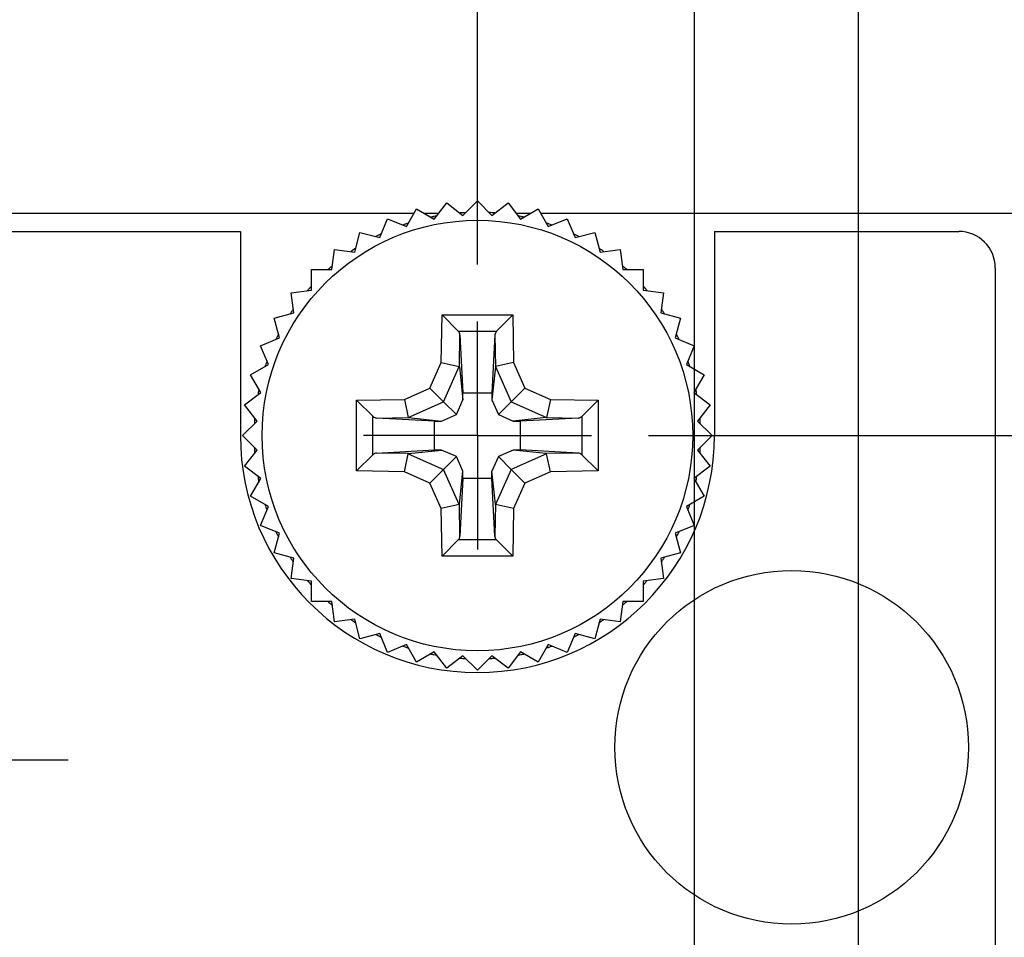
# Model space of a CAD drawing. Header units: inches. Extents: x 0 to 34, y 0 to 22.
# Tile 27 of 43: x 6.3 to 7.4, y 16.1 to 17.1. Entities that reach past the tile are written whole.
import ezdxf

# ---------------------------------------------------------------- set-up
doc = ezdxf.new("R2010")
doc.units = ezdxf.units.IN
doc.header["$LTSCALE"] = 1.87
doc.header["$MEASUREMENT"] = 0
doc.linetypes.add('CENTER', pattern=[0.6, 0.375, -0.075, 0.075, -0.075])
doc.layers.get('0').update_dxf_attribs({"linetype": 'CONTINUOUS'})
for name, color, linetype in [('02___PRT_ALL_AXES', 7, 'CONTINUOUS'), ('DEFAULT_1', 7, 'CENTER'), ('DIMENSIONS', 7, 'CONTINUOUS')]:
    doc.layers.add(name, color=color, linetype=linetype)
doc.styles.get("Standard").update_dxf_attribs({"font": 'txt', "width": 0.8})
doc.dimstyles.new('DIMSTYLE_1', dxfattribs={"dimtxt": 0.125, "dimasz": 0.18, "dimexe": 0.125, "dimexo": 0.0625, "dimgap": 0.09, "dimtad": 0, "dimtih": 1, "dimtoh": 1, "dimlfac": 0.5, "dimzin": 4, "dimdsep": 46, "dimtxsty": 'STANDARD', "dimblk": '_FILLED', "dimblk1": '_FILLED', "dimblk2": '_FILLED', "dimcen": 0.09, "dimadec": 0, "dimazin": 0, "dimtp": 0.001, "dimtm": 0.001, "dimtfac": 1, "dimtofl": 0, "dimtmove": 0, "dimatfit": 3, "dimldrblk": '_FILLED', "dimfxl": 1, "dimtolj": 1, "dimtzin": 4, "dimarcsym": 0})

# ---------------------------------------------------------------- blocks, each defined once
blk = doc.blocks.new('*D5')
at = {"layer": 'DIMENSIONS', "color": 2, "linetype": 'CONTINUOUS'}
blk.add_line((7.0206, 16.6398), (8.1086, 16.6398), dxfattribs=at)
at = {"layer": 'DIMENSIONS', "color": 2, "linetype": 'CONTINUOUS', "insert": (8.1711, 16.7023), "char_height": 0.125, "width": 1.225, "attachment_point": 1, "line_spacing_factor": 0.9}
blk.add_mtext('4.82{\\Ftxt.shx;\\W1.000000;\\H0.125000; }[122.4]', dxfattribs=at)
blk = doc.blocks.new('_FILLED')
at = {"color": 0, "linetype": 'BYBLOCK'}
blk.add_solid([(0, 0), (-1, 0.1736), (-1, -0.1736)], dxfattribs=at)
blk = doc.blocks.new('*D22')
at = {"layer": 'DIMENSIONS', "color": 2, "linetype": 'CONTINUOUS'}
blk.add_line((6.0951, 16.9133), (6.0951, 17.5713), dxfattribs=at)
at = {"layer": 'DIMENSIONS', "color": 2, "linetype": 'CONTINUOUS', "insert": (6.0326, 17.6338), "char_height": 0.125, "width": 0.925, "attachment_point": 1, "rotation": 90, "line_spacing_factor": 0.9}
blk.add_mtext('.17{\\Ftxt.shx;\\W1.000000;\\H0.125000; }[4.3]', dxfattribs=at)
blk = doc.blocks.new('*D23')
at = {"layer": 'DIMENSIONS', "color": 2, "linetype": 'CONTINUOUS'}
for p, q in [((6.2879, 17.2686), (6.2879, 17.5713)), ((6.1291, 17.1602), (6.2879, 17.2686)), ((6.1291, 16.6013), (6.1291, 17.1602))]:
    blk.add_line(p, q, dxfattribs=at)
at = {"layer": 'DIMENSIONS', "color": 2, "linetype": 'CONTINUOUS', "insert": (6.2254, 17.6338), "char_height": 0.125, "width": 0.925, "attachment_point": 1, "rotation": 90, "line_spacing_factor": 0.9}
blk.add_mtext('.15{\\Ftxt.shx;\\W1.000000;\\H0.125000; }[3.9]', dxfattribs=at)
blk = doc.blocks.new('*D24')
at = {"layer": 'DIMENSIONS', "color": 2, "linetype": 'CONTINUOUS'}
blk.add_line((6.8331, 16.8273), (6.8331, 17.5713), dxfattribs=at)
at = {"layer": 'DIMENSIONS', "color": 2, "linetype": 'CONTINUOUS', "insert": (6.7706, 17.6338), "char_height": 0.125, "width": 0.925, "attachment_point": 1, "rotation": 90, "line_spacing_factor": 0.9}
blk.add_mtext('.20{\\Ftxt.shx;\\W1.000000;\\H0.125000; }[5.1]', dxfattribs=at)
blk = doc.blocks.new('*D25')
at = {"layer": 'DIMENSIONS', "color": 2, "linetype": 'CONTINUOUS'}
blk.add_line((7.0711, 15.3943), (7.0711, 17.5713), dxfattribs=at)
at = {"layer": 'DIMENSIONS', "color": 2, "linetype": 'CONTINUOUS', "insert": (7.0086, 17.6338), "char_height": 0.125, "width": 1.225, "attachment_point": 1, "rotation": 90, "line_spacing_factor": 0.9}
blk.add_mtext('2X .32{\\Ftxt.shx;\\W1.000000;\\H0.125000; }[8.1]', dxfattribs=at)
blk = doc.blocks.new('*D26')
at = {"layer": 'DIMENSIONS', "color": 2, "linetype": 'CONTINUOUS'}
blk.add_line((7.2511, 15.3943), (7.2511, 17.5713), dxfattribs=at)
at = {"layer": 'DIMENSIONS', "color": 2, "linetype": 'CONTINUOUS', "insert": (7.1886, 17.6338), "char_height": 0.125, "width": 1.325, "attachment_point": 1, "rotation": 90, "line_spacing_factor": 0.9}
blk.add_mtext('2X .41{\\Ftxt.shx;\\W1.000000;\\H0.125000; }[10.4]', dxfattribs=at)

msp = doc.modelspace()

# ---------------------------------------------------------------- linework, layer by layer
at = {"color": 7, "linetype": 'CONTINUOUS'}
for p, q in [((6.7858, 16.8773), (6.7995, 16.895)), ((6.7995, 16.895), (6.8172, 16.8814)), ((6.8172, 16.8814), (6.8331, 16.8972)), ((6.8331, 16.8972), (6.8489, 16.8814)), ((6.8489, 16.8814), (6.8667, 16.895)), ((6.8667, 16.895), (6.8803, 16.8773)), ((5.8451, 16.8838), (6.7637, 16.8838)), ((6.7552, 16.8691), (6.7664, 16.8885)), ((6.7664, 16.8885), (6.7858, 16.8773)), ((6.7746, 16.8838), (6.7908, 16.8838)), ((6.8753, 16.8838), (6.8915, 16.8838)), ((6.8803, 16.8773), (6.8997, 16.8885)), ((6.8997, 16.8885), (6.9109, 16.8691)), ((6.9024, 16.8838), (7.4211, 16.8838)), ((6.726, 16.857), (6.7345, 16.8776)), ((6.7345, 16.8776), (6.7552, 16.8691)), ((6.9109, 16.8691), (6.9316, 16.8776)), ((6.9316, 16.8776), (6.9402, 16.857)), ((5.9051, 16.8638), (6.5731, 16.8638)), ((6.6985, 16.8411), (6.7043, 16.8627)), ((6.7043, 16.8627), (6.726, 16.857)), ((6.9402, 16.857), (6.9618, 16.8627)), ((6.9618, 16.8627), (6.9676, 16.8411)), ((7.0931, 16.8638), (7.3611, 16.8638)), ((6.6734, 16.8218), (6.6763, 16.844)), ((6.6763, 16.844), (6.6985, 16.8411)), ((6.9676, 16.8411), (6.9898, 16.844)), ((6.9898, 16.844), (6.9927, 16.8218)), ((6.651, 16.7994), (6.651, 16.8218)), ((6.651, 16.8218), (6.6734, 16.8218)), ((6.6715, 16.824), (6.6713, 16.8238)), ((6.9927, 16.8218), (7.0151, 16.8218)), ((7.0151, 16.8218), (7.0151, 16.7994)), ((7.4011, 16.8238), (7.4011, 6.8158)), ((6.6288, 16.7965), (6.651, 16.7994)), ((6.6317, 16.7743), (6.6288, 16.7965)), ((7.0151, 16.7994), (7.0373, 16.7965)), ((7.0373, 16.7965), (7.0344, 16.7743)), ((6.6101, 16.7685), (6.6317, 16.7743)), ((7.0344, 16.7743), (7.056, 16.7685)), ((6.6159, 16.7469), (6.6101, 16.7685)), ((6.7934, 16.7199), (6.7943, 16.7723)), ((6.7943, 16.7723), (6.8718, 16.7723)), ((6.7943, 16.7723), (6.812, 16.7543)), ((6.8718, 16.7723), (6.8542, 16.7543)), ((6.8718, 16.7723), (6.8728, 16.7199)), ((7.056, 16.7685), (7.0502, 16.7469)), ((6.812, 16.7543), (6.8542, 16.7543)), ((6.5952, 16.7383), (6.6159, 16.7469)), ((6.8133, 16.7152), (6.8139, 16.7504)), ((6.8139, 16.7504), (6.8173, 16.6868)), ((6.8522, 16.7504), (6.8488, 16.6868)), ((6.8522, 16.7504), (6.8528, 16.7152)), ((7.0502, 16.7469), (7.0709, 16.7383)), ((6.6038, 16.7176), (6.5952, 16.7383)), ((7.0709, 16.7383), (7.0624, 16.7176)), ((6.7809, 16.6919), (6.7934, 16.7199)), ((6.7934, 16.7199), (6.8131, 16.7155)), ((6.8728, 16.7199), (6.853, 16.7155)), ((6.8728, 16.7199), (6.8852, 16.6919)), ((6.5844, 16.7064), (6.6038, 16.7176)), ((6.6011, 16.7185), (6.6009, 16.7181)), ((6.7959, 16.6769), (6.8131, 16.7155)), ((6.8131, 16.7155), (6.8133, 16.7152)), ((6.8133, 16.7152), (6.8172, 16.6789)), ((6.8528, 16.7152), (6.8489, 16.6789)), ((6.8528, 16.7152), (6.853, 16.7155)), ((6.853, 16.7155), (6.8702, 16.6769)), ((7.0624, 16.7176), (7.0818, 16.7064)), ((6.5956, 16.687), (6.5844, 16.7064)), ((7.0818, 16.7064), (7.0706, 16.687)), ((6.5778, 16.6734), (6.5956, 16.687)), ((6.753, 16.6795), (6.7809, 16.6919)), ((6.7809, 16.6919), (6.7959, 16.6769)), ((6.8172, 16.6789), (6.8173, 16.6868)), ((6.8173, 16.6868), (6.8488, 16.6868)), ((6.8488, 16.6868), (6.8489, 16.6789)), ((6.8852, 16.6919), (6.8702, 16.6769)), ((6.8852, 16.6919), (6.9132, 16.6795)), ((7.0706, 16.687), (7.0883, 16.6734)), ((6.7006, 16.6785), (6.753, 16.6795)), ((6.7006, 16.601), (6.7006, 16.6785)), ((6.7006, 16.6785), (6.7185, 16.6609)), ((6.753, 16.6795), (6.7573, 16.6597)), ((6.7573, 16.6597), (6.7959, 16.6769)), ((6.7959, 16.6769), (6.81, 16.6628)), ((6.81, 16.6628), (6.8172, 16.6789)), ((6.8489, 16.6789), (6.8561, 16.6628)), ((6.8702, 16.6769), (6.8561, 16.6628)), ((6.8702, 16.6769), (6.9088, 16.6597)), ((6.9132, 16.6795), (6.9088, 16.6597)), ((6.9132, 16.6795), (6.9656, 16.6785)), ((6.9656, 16.6785), (6.9476, 16.6608)), ((6.9656, 16.6785), (6.9656, 16.601)), ((6.5914, 16.6556), (6.5778, 16.6734)), ((7.0883, 16.6734), (7.0747, 16.6556)), ((6.5756, 16.6398), (6.5914, 16.6556)), ((6.7185, 16.6186), (6.7185, 16.6609)), ((6.7225, 16.6589), (6.7577, 16.6596)), ((6.786, 16.6555), (6.7225, 16.6589)), ((6.7577, 16.6596), (6.7573, 16.6597)), ((6.7577, 16.6596), (6.7939, 16.6556)), ((6.786, 16.6555), (6.7939, 16.6556)), ((6.786, 16.624), (6.786, 16.6555)), ((6.7939, 16.6556), (6.81, 16.6628)), ((6.8561, 16.6628), (6.8722, 16.6556)), ((6.9085, 16.6596), (6.8722, 16.6556)), ((6.8722, 16.6556), (6.8801, 16.6555)), ((6.9436, 16.6589), (6.8801, 16.6555)), ((6.8801, 16.6555), (6.8801, 16.624)), ((6.9088, 16.6597), (6.9085, 16.6596)), ((6.9085, 16.6596), (6.9436, 16.6589)), ((6.9476, 16.6608), (6.9476, 16.6186)), ((7.0747, 16.6556), (7.0905, 16.6398)), ((6.5914, 16.6239), (6.5756, 16.6398)), ((7.0905, 16.6398), (7.0747, 16.6239)), ((6.5778, 16.6062), (6.5914, 16.6239)), ((6.7225, 16.6206), (6.786, 16.624)), ((6.7577, 16.62), (6.7939, 16.6239)), ((6.7939, 16.6239), (6.786, 16.624)), ((6.81, 16.6167), (6.7939, 16.6239)), ((6.8722, 16.6239), (6.8561, 16.6167)), ((6.8801, 16.624), (6.8722, 16.6239)), ((6.9085, 16.62), (6.8722, 16.6239)), ((6.9436, 16.6206), (6.8801, 16.624)), ((7.0747, 16.6239), (7.0883, 16.6062)), ((6.7006, 16.601), (6.7185, 16.6186)), ((6.7577, 16.62), (6.7225, 16.6206)), ((6.753, 16.6001), (6.7573, 16.6198)), ((6.7573, 16.6198), (6.7577, 16.62)), ((6.7573, 16.6198), (6.7959, 16.6026)), ((6.7959, 16.6026), (6.81, 16.6167)), ((6.8172, 16.6006), (6.81, 16.6167)), ((6.8561, 16.6167), (6.8489, 16.6006)), ((6.8702, 16.6026), (6.8561, 16.6167)), ((6.9088, 16.6198), (6.8702, 16.6026)), ((6.9436, 16.6206), (6.9085, 16.62)), ((6.9085, 16.62), (6.9088, 16.6198)), ((6.9132, 16.6001), (6.9088, 16.6198)), ((6.9656, 16.601), (6.9476, 16.6186)), ((6.5956, 16.5925), (6.5778, 16.6062)), ((6.753, 16.6001), (6.7006, 16.601)), ((6.7809, 16.5876), (6.753, 16.6001)), ((6.7809, 16.5876), (6.7959, 16.6026)), ((6.8131, 16.564), (6.7959, 16.6026)), ((6.8133, 16.5644), (6.8172, 16.6006)), ((6.8173, 16.5927), (6.8172, 16.6006)), ((6.8488, 16.5927), (6.8489, 16.6006)), ((6.8528, 16.5644), (6.8489, 16.6006)), ((6.8702, 16.6026), (6.853, 16.564)), ((6.8852, 16.5876), (6.8702, 16.6026)), ((6.9132, 16.6001), (6.8852, 16.5876)), ((6.9656, 16.601), (6.9132, 16.6001)), ((7.0883, 16.6062), (7.0706, 16.5925)), ((6.5844, 16.5731), (6.5956, 16.5925)), ((6.8173, 16.5927), (6.8139, 16.5292)), ((6.8488, 16.5927), (6.8173, 16.5927)), ((6.8522, 16.5292), (6.8488, 16.5927)), ((7.0706, 16.5925), (7.0818, 16.5731)), ((6.7934, 16.5597), (6.7809, 16.5876)), ((6.8852, 16.5876), (6.8728, 16.5597)), ((6.6038, 16.5619), (6.5844, 16.5731)), ((7.0818, 16.5731), (7.0624, 16.5619)), ((6.5952, 16.5412), (6.6038, 16.5619)), ((6.8131, 16.564), (6.7934, 16.5597)), ((6.7943, 16.5073), (6.7934, 16.5597)), ((6.8133, 16.5644), (6.8131, 16.564)), ((6.8139, 16.5292), (6.8133, 16.5644)), ((6.8528, 16.5644), (6.8522, 16.5292)), ((6.853, 16.564), (6.8528, 16.5644)), ((6.8728, 16.5597), (6.853, 16.564)), ((6.8728, 16.5597), (6.8718, 16.5073)), ((7.0624, 16.5619), (7.0709, 16.5412)), ((6.6159, 16.5327), (6.5952, 16.5412)), ((7.0709, 16.5412), (7.0502, 16.5327)), ((6.6101, 16.511), (6.6159, 16.5327)), ((6.812, 16.5253), (6.7943, 16.5073)), ((6.8542, 16.5253), (6.812, 16.5252)), ((6.8718, 16.5073), (6.8541, 16.5252)), ((7.0502, 16.5327), (7.056, 16.511)), ((6.6317, 16.5052), (6.6101, 16.511)), ((6.6288, 16.483), (6.6317, 16.5052)), ((6.8718, 16.5073), (6.7943, 16.5073)), ((7.056, 16.511), (7.0344, 16.5052)), ((7.0344, 16.5052), (7.0373, 16.483)), ((6.651, 16.4801), (6.6288, 16.483)), ((7.0373, 16.483), (7.0151, 16.4801)), ((6.651, 16.4577), (6.651, 16.4801)), ((7.0151, 16.4801), (7.0151, 16.4577)), ((6.6734, 16.4577), (6.651, 16.4577)), ((6.6763, 16.4355), (6.6734, 16.4577)), ((6.9927, 16.4577), (6.9898, 16.4355)), ((7.0151, 16.4577), (6.9927, 16.4577)), ((6.6985, 16.4384), (6.6763, 16.4355)), ((6.7043, 16.4168), (6.6985, 16.4384)), ((6.9676, 16.4384), (6.9618, 16.4168)), ((6.9898, 16.4355), (6.9676, 16.4384)), ((6.726, 16.4226), (6.7043, 16.4168)), ((6.7345, 16.4019), (6.726, 16.4226)), ((6.9402, 16.4226), (6.9316, 16.4019)), ((6.9618, 16.4168), (6.9402, 16.4226)), ((6.7552, 16.4105), (6.7345, 16.4019)), ((6.7664, 16.3911), (6.7552, 16.4105)), ((6.9109, 16.4105), (6.8997, 16.3911)), ((6.9316, 16.4019), (6.9109, 16.4105)), ((6.7858, 16.4023), (6.7664, 16.3911)), ((6.7995, 16.3845), (6.7858, 16.4023)), ((6.8172, 16.3981), (6.7995, 16.3845)), ((6.8331, 16.3823), (6.8172, 16.3981)), ((6.8489, 16.3981), (6.8331, 16.3823)), ((6.8667, 16.3845), (6.8489, 16.3981)), ((6.8803, 16.4023), (6.8667, 16.3845)), ((6.8997, 16.3911), (6.8803, 16.4023))]:
    msp.add_line(p, q, dxfattribs=at)
msp.add_circle((6.8331, 16.6398), 0.2362, dxfattribs=at)
at = {"color": 40, "linetype": 'CONTINUOUS'}
msp.add_circle((7.1778, 16.2977), 0.194, dxfattribs=at)
at = {"color": 7, "linetype": 'CONTINUOUS'}
for centre, radius, start, end in [((6.8331, 16.6395), 0.2453, 100.501, 101.2427), ((6.833, 16.6402), 0.2445, 94.2569, 94.4993), ((6.833, 16.6404), 0.2444, 93.7473, 94.2569), ((6.833, 16.6406), 0.2441, 92.9958, 93.7473), ((6.833, 16.6386), 0.2462, 86.2559, 86.9989), ((6.833, 16.6387), 0.2461, 85.6967, 86.2559), ((6.833, 16.6388), 0.246, 85.5074, 85.6967), ((6.8332, 16.6407), 0.2441, 78.7428, 79.4856), ((6.833, 16.6398), 0.2449, 108.7562, 109.4996), ((6.833, 16.6399), 0.2449, 108.5805, 108.7561), ((6.833, 16.6399), 0.2449, 108.0016, 108.5804), ((6.8331, 16.6396), 0.2452, 101.4065, 101.9962), ((6.8331, 16.6395), 0.2452, 101.2427, 101.4065), ((6.8331, 16.6402), 0.2446, 78.548, 78.743), ((6.833, 16.6399), 0.2449, 77.9898, 78.5479), ((6.833, 16.6393), 0.2455, 71.4458, 72.0088), ((6.833, 16.6396), 0.2452, 71.2572, 71.4458), ((6.8332, 16.6399), 0.2449, 70.5164, 71.2573), ((6.8331, 16.6398), 0.245, 115.5016, 117.0008), ((6.8326, 16.6388), 0.2461, 63.7384, 64.4864), ((6.8324, 16.6386), 0.2463, 62.9947, 63.7384), ((7.3611, 16.8238), 0.04, 0, 90), ((6.8329, 16.64), 0.2447, 124.1411, 124.4977), ((6.8328, 16.6401), 0.2446, 122.9983, 124.1411), ((6.8341, 16.6413), 0.2431, 56.2574, 57.0107), ((6.8346, 16.642), 0.2423, 55.4975, 56.2573), ((6.8328, 16.6401), 0.2446, 131.3106, 131.9988), ((6.8329, 16.64), 0.2447, 130.5001, 131.2424), ((6.8321, 16.6387), 0.2465, 48.7607, 49.4967), ((6.8322, 16.6387), 0.2464, 48.5707, 48.7607), ((6.8322, 16.6388), 0.2463, 48.012, 48.5708), ((6.8334, 16.6394), 0.2455, 138.752, 139.4948), ((6.8335, 16.6394), 0.2456, 138.4838, 138.752), ((6.8335, 16.6393), 0.2456, 138.0006, 138.4838), ((6.8336, 16.6403), 0.2442, 41.411, 41.9875), ((6.8334, 16.6401), 0.2445, 41.2326, 41.4111), ((6.8331, 16.6399), 0.2448, 40.4922, 41.2325), ((6.8335, 16.6395), 0.2455, 146.2603, 147.0103), ((6.8331, 16.6398), 0.245, 145.5101, 146.2603), ((6.8328, 16.6396), 0.2453, 33.7596, 34.5104), ((6.8333, 16.6399), 0.2447, 33.0126, 33.7596), ((6.8326, 16.64), 0.2445, 152.9929, 153.739), ((6.8324, 16.6395), 0.2457, 26.2481, 26.9952), ((6.8321, 16.6402), 0.2439, 153.739, 154.4943), ((6.8323, 16.6394), 0.2459, 25.5005, 26.2481), ((6.8343, 16.6393), 0.2463, 160.5081, 161.2429), ((6.8338, 16.64), 0.2442, 18.7537, 19.499), ((6.8343, 16.6393), 0.2463, 161.3552, 161.9922), ((6.8337, 16.64), 0.2444, 18.5718, 18.7538), ((6.8335, 16.6399), 0.2445, 17.9981, 18.5718), ((6.8322, 16.64), 0.2441, 168.7671, 169.5109), ((6.8316, 16.6401), 0.2435, 168.5299, 168.7669), ((6.8312, 16.6402), 0.2431, 168.0092, 168.53), ((6.8327, 16.6397), 0.2453, 11.3927, 12.0022), ((6.8329, 16.6397), 0.2452, 11.2486, 11.3927), ((6.833, 16.6397), 0.245, 10.5061, 11.2487), ((6.8336, 16.6397), 0.2455, 176.2391, 176.9854), ((6.8339, 16.6397), 0.2459, 175.6845, 176.2391), ((6.8341, 16.6396), 0.2461, 175.4908, 175.6846), ((6.833, 16.6398), 0.2451, 4.2032, 4.4966), ((6.8329, 16.6398), 0.2451, 3.747, 4.2032), ((6.8329, 16.6398), 0.2451, 2.9986, 3.747), ((6.8336, 16.6399), 0.2455, 183.0146, 183.7608), ((6.8339, 16.6399), 0.2459, 183.7608, 184.3061), ((6.8341, 16.6399), 0.2461, 184.3061, 184.5091), ((6.833, 16.6398), 0.2451, 355.5033, 355.7878), ((6.8329, 16.6398), 0.2451, 355.7878, 356.2529), ((6.8329, 16.6398), 0.2451, 356.2529, 357.0015), ((6.8322, 16.6395), 0.2441, 190.4891, 191.2326), ((6.8317, 16.6394), 0.2436, 191.2328, 191.443), ((6.8312, 16.6393), 0.2431, 191.4429, 191.9908), ((6.8327, 16.6399), 0.2453, 347.9978, 348.5808), ((6.8329, 16.6398), 0.2452, 348.5808, 348.7511), ((6.833, 16.6398), 0.245, 348.751, 349.494), ((6.8343, 16.6402), 0.2463, 198.0077, 199.492), ((6.8338, 16.6395), 0.2442, 340.5012, 341.2457), ((6.8337, 16.6396), 0.2444, 341.2457, 341.3808), ((6.8335, 16.6396), 0.2445, 341.3809, 342.0017), ((6.8321, 16.6393), 0.2439, 205.5051, 206.2602), ((6.8326, 16.6396), 0.2445, 206.2602, 207.0077), ((6.8324, 16.6401), 0.2457, 333.0055, 333.7512), ((6.8323, 16.6401), 0.2459, 333.7512, 334.4989), ((6.8335, 16.64), 0.2455, 212.9906, 213.7389), ((6.8331, 16.6398), 0.245, 213.7389, 214.489), ((6.8328, 16.64), 0.2453, 325.4889, 326.2396), ((6.8333, 16.6397), 0.2447, 326.2395, 326.9881), ((6.8334, 16.6401), 0.2455, 220.5056, 221.2472), ((6.8335, 16.6402), 0.2456, 221.2471, 221.4466), ((6.8335, 16.6402), 0.2456, 221.4467, 221.9991), ((6.8337, 16.6392), 0.2442, 318.0123, 318.519), ((6.8334, 16.6394), 0.2445, 318.5189, 318.7666), ((6.8331, 16.6396), 0.2448, 318.7667, 319.5081), ((6.8328, 16.6394), 0.2446, 228.001, 228.6304), ((6.8328, 16.6395), 0.2447, 228.6304, 228.7569), ((6.8329, 16.6396), 0.2447, 228.7569, 229.5), ((6.8321, 16.6409), 0.2465, 310.5035, 311.2386), ((6.8321, 16.6408), 0.2464, 311.2387, 311.3705), ((6.8322, 16.6408), 0.2463, 311.3705, 311.9879), ((6.8329, 16.6395), 0.2447, 235.5018, 235.807), ((6.8345, 16.6376), 0.2424, 304.2322, 304.5019), ((6.8328, 16.6394), 0.2446, 235.807, 237.0022), ((6.8341, 16.6382), 0.2431, 302.9898, 303.742), ((6.8346, 16.6376), 0.2423, 303.7422, 304.2321), ((6.8331, 16.6398), 0.245, 242.9998, 244.4979), ((6.8326, 16.6407), 0.246, 295.5131, 296.2611), ((6.8324, 16.6409), 0.2463, 296.261, 297.0059), ((6.833, 16.6397), 0.2449, 250.5006, 251.2432), ((6.833, 16.6396), 0.2449, 251.2433, 251.9982), ((6.833, 16.6402), 0.2455, 287.9911, 288.5024), ((6.833, 16.64), 0.2452, 288.5024, 288.7422), ((6.8332, 16.6396), 0.2449, 288.7421, 289.4838), ((6.8331, 16.6399), 0.2452, 258.0036, 258.5405), ((6.8331, 16.64), 0.2452, 258.5404, 258.7567), ((6.8331, 16.64), 0.2453, 258.7567, 259.4992), ((6.833, 16.6393), 0.2446, 265.5001, 265.6902), ((6.833, 16.6392), 0.2444, 265.6901, 266.2521), ((6.833, 16.6389), 0.2441, 266.252, 267.0049), ((6.833, 16.641), 0.2462, 273.0016, 273.7435), ((6.833, 16.6409), 0.2461, 273.7435, 274.2507), ((6.833, 16.6408), 0.246, 274.2507, 274.4921), ((6.8332, 16.6389), 0.2441, 280.5146, 281.2566), ((6.8331, 16.6393), 0.2445, 281.2564, 281.3988), ((6.833, 16.6396), 0.2449, 281.3989, 282.0101)]:
    msp.add_arc(centre, radius, start, end, dxfattribs=at)
msp.add_ellipse((6.7228, 16.6006), major_axis=(-0.0001, 0.02), ratio=0.487612, start_param=0.023739, end_param=0.442618, dxfattribs=at)
for points, knots in [([(6.8139, 16.7504), (6.8139, 16.7507), (6.8138, 16.7514), (6.8133, 16.7524), (6.8128, 16.7534), (6.8123, 16.754), (6.812, 16.7543)], [0, 0, 0, 0, 0.229991, 0.471038, 0.726338, 1, 1, 1, 1]), ([(6.8542, 16.7543), (6.8536, 16.7537), (6.8527, 16.7525), (6.8523, 16.751), (6.8522, 16.7504)], [0, 0, 0, 0, 0.533893, 1, 1, 1, 1]), ([(6.7185, 16.6609), (6.7191, 16.6603), (6.7203, 16.6594), (6.7218, 16.659), (6.7225, 16.6589)], [0, 0, 0, 0, 0.533893, 1, 1, 1, 1]), ([(6.9436, 16.6589), (6.944, 16.659), (6.9447, 16.6591), (6.9457, 16.6595), (6.9467, 16.6601), (6.9473, 16.6605), (6.9476, 16.6608)], [0, 0, 0, 0, 0.229991, 0.471038, 0.726338, 1, 1, 1, 1]), ([(6.9476, 16.6186), (6.947, 16.6192), (6.9458, 16.6201), (6.9443, 16.6206), (6.9436, 16.6206)], [0, 0, 0, 0, 0.533893, 1, 1, 1, 1]), ([(6.812, 16.5252), (6.8123, 16.5255), (6.8128, 16.5262), (6.8133, 16.5271), (6.8138, 16.5281), (6.8139, 16.5288), (6.8139, 16.5292)], [0, 0, 0, 0, 0.273672, 0.52896, 0.77001, 1, 1, 1, 1]), ([(6.8542, 16.5253), (6.8537, 16.5258), (6.8527, 16.527), (6.8523, 16.5285), (6.8522, 16.5292)], [0, 0, 0, 0, 0.535971, 1, 1, 1, 1])]:
    msp.add_open_spline(points, degree=3, knots=knots, dxfattribs=at)
at = {"layer": '02___PRT_ALL_AXES', "color": 7, "linetype": 'CONTINUOUS'}
for p, q in [((6.5731, 16.8638), (6.5731, 16.6398)), ((7.0931, 16.8638), (7.0931, 16.6398))]:
    msp.add_line(p, q, dxfattribs=at)
at = {"layer": '02___PRT_ALL_AXES', "color": 7, "linetype": 'CENTER'}
msp.add_line((6.1291, 16.2838), (6.3841, 16.2838), dxfattribs=at)
at = {"layer": '02___PRT_ALL_AXES', "color": 7, "linetype": 'CONTINUOUS'}
msp.add_arc((6.8331, 16.6398), 0.26, 180, 360, dxfattribs=at)
at = {"layer": 'DEFAULT_1', "color": 7, "linetype": 'CENTER'}
for q in [(6.8331, 16.7648), (6.7081, 16.6398), (6.8331, 16.5148), (6.9581, 16.6398)]:
    msp.add_line((6.8331, 16.6398), q, dxfattribs=at)

# ---------------------------------------------------------------- dimensions: what is measured, and where the dimension line sits
at = {"layer": 'DIMENSIONS', "color": 2, "linetype": 'CONTINUOUS'}
for feature_location, picture, middle in [((7.2511, 15.3943), '*D26', (7.2511, 18.2963)), ((7.0711, 15.3943), '*D25', (7.0711, 18.2463))]:
    dim = msp.add_ordinate_dim(feature_location=feature_location, offset=(0, 2.177), dtype=1, origin=(6.4331, 15.3318), text='2X <>', dimstyle='DIMSTYLE_1', override={"dimtad": 1, "dimtih": 0, "dimtoh": 0}, dxfattribs=at)
    dim.commit()
    dim.dimension.update_dxf_attribs({"geometry": picture, "text_midpoint": middle})
for feature_location, offset, dtype, origin, picture, middle in [((6.0951, 16.9133), (0, 0.658), 1, (6.4331, 16.8508), '*D22', (6.0951, 18.0963)), ((6.1291, 16.6013), (0.1588, 0.97), 0, (6.4331, 16.5388), '*D23', (6.2879, 18.0963)), ((6.8331, 16.8273), (0, 0.744), 1, (6.4331, 16.7648), '*D24', (6.8331, 18.0963)), ((7.0206, 16.6398), (1.088, 0), 0, (6.9581, 6.9998), '*D5', (8.7836, 16.6398))]:
    dim = msp.add_ordinate_dim(feature_location=feature_location, offset=offset, dtype=dtype, origin=origin, dimstyle='DIMSTYLE_1', override={"dimtad": 1, "dimtih": 0, "dimtoh": 0}, dxfattribs=at)
    dim.commit()
    dim.dimension.update_dxf_attribs({"geometry": picture, "text_midpoint": middle})

doc.saveas('drawing.dxf')
